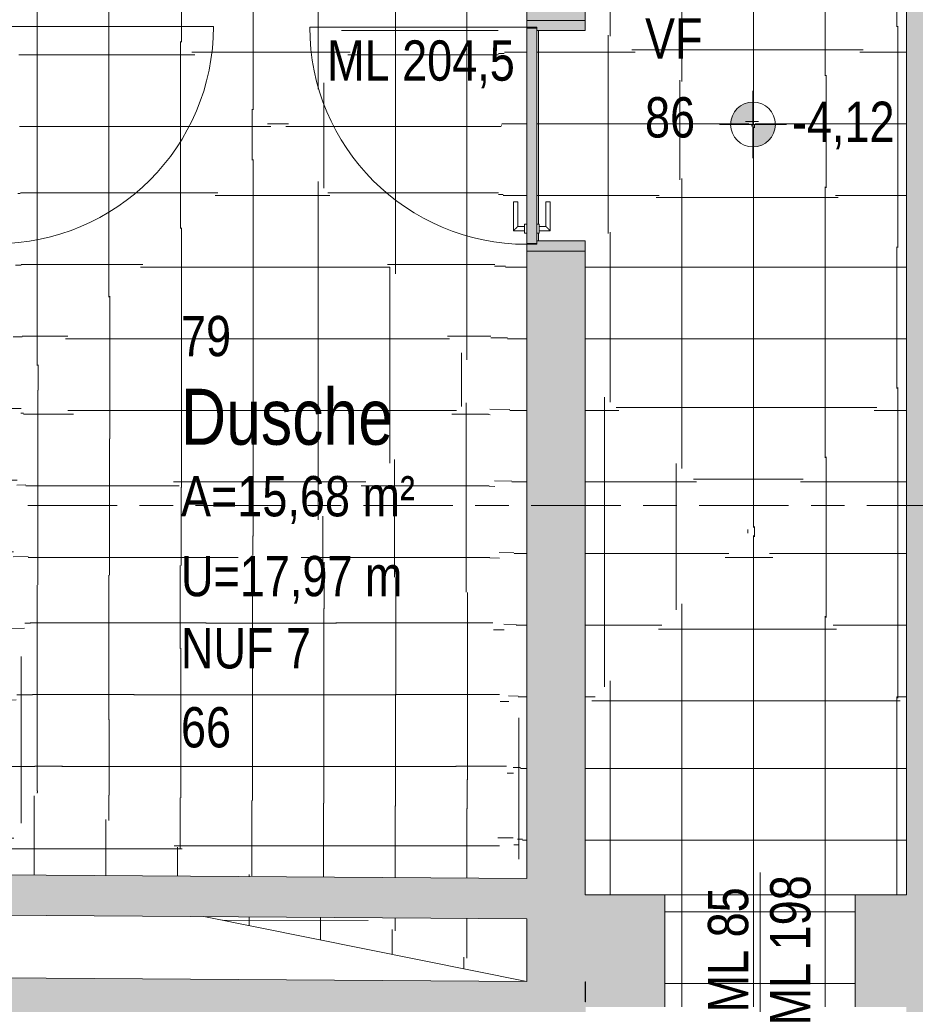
# Model space of a CAD drawing. Header units: metres. Extents: x 2 to 163, y -54 to 869.
# Tile 43 of 78: x 38.85 to 42.85, y -2.25 to 2.15. Entities that reach past the tile are written whole.
import ezdxf

# ---------------------------------------------------------------- set-up
doc = ezdxf.new("R2010")
doc.units = ezdxf.units.M
doc.linetypes.add('_Rasterlinie_', pattern=[0.75, 0.4, -0.1, 0.15, -0.1])
for name, color, linetype, lineweight in [('A_Geschossdecken', 7, 'Continuous', 5), ('A_Geschossdecken_Oberflächenschraffur', 7, 'Continuous', 5), ('A_Hoehenkoten', 124, 'Continuous', 5), ('A_Raster', 128, 'Continuous', 5), ('A_Raum-Txt', 16, 'Continuous', 5), ('A_Tuer', 128, 'Continuous', 5), ('A_Türen_Element', 128, 'Continuous', 5), ('A_Türen_Rahmen', 128, 'Continuous', 5), ('A_Wand', 244, 'Continuous', 5), ('A_Wand_Schraff', 1, 'Continuous', 5), ('A_Öffnung', 128, 'Continuous', 5)]:
    doc.layers.add(name, color=color, linetype=linetype, lineweight=lineweight)
doc.styles.add('Arial_1', font='arial.ttf', dxfattribs={"width": 0.8, "height": 0.18})
doc.styles.add('Arial_B', font='txt', dxfattribs={"width": 0.8, "height": 0.25})
pattern_1 = [(0.503, (52.21642, 4.373), (0.0001906, 0.320014), []), (90, (52.21642, 4.373), (-0.283, -0.002), [])]
pattern_2 = [(359.956, (56.19342, 4.178), (0.000245, 0.319), []), (90, (56.19342, 4.178), (-0.32, 2e-17), [])]
pattern_3 = [(0, (56.21142, 4.247), (0, 0.32), []), (90, (56.21142, 4.247), (-0.32, 2e-17), [])]
pattern_4 = [(0, (56.20742, 4.234), (0, 0.32), []), (90, (56.20742, 4.234), (-0.32, 2e-17), [])]
pattern_5 = [(0, (56.20742, 4.247), (0, 0.32), []), (90, (56.20742, 4.247), (-0.32, 2e-17), [])]
pattern_6 = [(0, (56.18242, 4.247), (0, 0.32), []), (90, (56.18242, 4.247), (-0.32, 2e-17), [])]
pattern_7 = [(359.484, (54.70042, 4.104), (-0.000118, 0.320014), []), (90, (54.70042, 4.104), (-0.306, 0.003), [])]
pattern_8 = [(0.006, (56.20642, 4.26), (-3.35e-05, 0.32), []), (90, (56.20642, 4.26), (-0.32, 2e-17), [])]
pattern_9 = [(0.225, (55.55042, 4.322), (-0.0002566, 0.3200015), []), (90, (55.55042, 4.322), (-0.315, -0.001), [])]
pattern_10 = [(359.999, (56.20842, 4.256), (5.6e-06, 0.32), []), (90, (56.20842, 4.256), (-0.32, 2e-17), [])]
pattern_11 = [(0, (56.20742, 4.258), (0, 0.32), []), (90, (56.20742, 4.258), (-0.32, 2e-17), [])]
pattern_12 = [(359.874, (55.29342, 4.22), (-0.000296, 0.3200014), []), (90, (55.29342, 4.22), (-0.309, 0.001), [])]
pattern_13 = [(359.992, (56.20942, 4.256), (4.47e-05, 0.32), []), (90, (56.20942, 4.256), (-0.32, 2e-17), [])]
pattern_14 = [(0.207, (54.91942, 4.291), (-0.000156, 0.3200015), []), (90, (54.91942, 4.291), (-0.304, -0.001), [])]
pattern_15 = [(359.992, (56.20342, 4.228), (4.47e-05, 0.32), []), (90, (56.20342, 4.228), (-0.32, 2e-17), [])]
pattern_16 = [(359.484, (54.99842, 4.132), (-0.000118, 0.320014), []), (90, (54.99842, 4.132), (-0.306, 0.003), [])]
pattern_17 = [(0.225, (55.74142, 4.3), (-0.0002566, 0.3200015), []), (90, (55.74142, 4.3), (-0.315, -0.001), [])]
pattern_18 = [(0.006, (56.21042, 4.231), (-3.35e-05, 0.32), []), (90, (56.21042, 4.231), (-0.32, 2e-17), [])]
pattern_19 = [(359.998, (56.20642, 4.222), (1.1e-05, 0.32), []), (90, (56.20642, 4.222), (-0.32, 2e-17), [])]
pattern_20 = [(0, (56.19842, 4.247), (0, 0.32), []), (90, (56.19842, 4.247), (-0.32, 2e-17), [])]
pattern_21 = [(0, (56.20742, 4.237), (0, 0.32), []), (90, (56.20742, 4.237), (-0.32, 2e-17), [])]
pattern_22 = [(0, (56.20742, 4.257), (0, 0.32), []), (90, (56.20742, 4.257), (-0.32, 2e-17), [])]
pattern_23 = [(0, (56.21242, 4.247), (0, 0.32), []), (90, (56.21242, 4.247), (-0.32, 2e-17), [])]
pattern_24 = [(0, (56.20742, 4.259), (0, 0.32), []), (90, (56.20742, 4.259), (-0.32, 2e-17), [])]
pattern_25 = [(0, (56.20742, 4.23), (0, 0.32), []), (90, (56.20742, 4.23), (-0.32, 2e-17), [])]

# ---------------------------------------------------------------- blocks, each defined once
blk = doc.blocks.new('TU DF 1 - Rahmenstock flächenbündig variabel - DL - H - 840 x 2000-8069383-AB-E-1 OK FFB')
at = {"layer": 'A_Tuer', "lineweight": 9}
h = blk.add_hatch(color=253, dxfattribs=at)
h.paths.add_polyline_path([(-0.515, -0.0316), (-0.515, -0.13), (-0.485, -0.13), (-0.485, -0.085), (-0.47, -0.085), (-0.47, 0.13), (-0.515, 0.13)], flags=0)
h.paths.add_polyline_path([(0.47, 0.13), (0.47, -0.085), (0.485, -0.085), (0.485, -0.13), (0.515, -0.13), (0.515, 0.13)], flags=0)
blk.add_hatch(color=253, dxfattribs=at).paths.add_polyline_path([(-0.481, -0.085), (-0.481, -0.13), (0.481, -0.13), (0.481, -0.085), (-0.4316, -0.085)], flags=0)
at = {"layer": 'A_Tuer', "color": 250, "lineweight": 9}
for p, q in [((-0.515, 0.13), (-0.515, -0.13)), ((0.515, -0.13), (0.515, 0.13)), ((-0.425, -0.025), (-0.425, -0.075)), ((-0.295, -0.025), (-0.425, -0.025)), ((-0.425, -0.025), (-0.425, -0.075)), ((-0.295, -0.025), (-0.425, -0.025)), ((-0.295, -0.025), (-0.295, -0.045)), ((-0.295, -0.025), (-0.295, -0.045)), ((-0.435, -0.075), (-0.435, -0.085)), ((-0.435, -0.075), (-0.395, -0.075)), ((-0.405, -0.075), (-0.405, -0.045)), ((-0.405, -0.045), (-0.295, -0.045)), ((-0.405, -0.075), (-0.405, -0.045)), ((-0.405, -0.045), (-0.295, -0.045)), ((-0.395, -0.085), (-0.395, -0.075)), ((-0.435, -0.13), (-0.435, -0.14)), ((-0.395, -0.14), (-0.395, -0.13)), ((-0.395, -0.14), (-0.435, -0.14)), ((-0.425, -0.14), (-0.425, -0.19)), ((-0.425, -0.14), (-0.425, -0.19)), ((-0.405, -0.17), (-0.405, -0.14)), ((-0.405, -0.17), (-0.405, -0.14)), ((-0.295, -0.17), (-0.405, -0.17)), ((-0.295, -0.17), (-0.405, -0.17)), ((-0.295, -0.17), (-0.295, -0.19)), ((-0.295, -0.17), (-0.295, -0.19)), ((-0.425, -0.19), (-0.295, -0.19)), ((-0.425, -0.19), (-0.295, -0.19))]:
    blk.add_line(p, q, dxfattribs=at)
for points in [[(-0.405, -0.045), (-0.405, -0.045), (-0.4052, -0.0448), (-0.4057, -0.0443), (-0.4063, -0.0437), (-0.4069, -0.0431), (-0.4075, -0.0425), (-0.4081, -0.0419), (-0.4089, -0.0411), (-0.4098, -0.0402), (-0.4106, -0.0394), (-0.4112, -0.0388), (-0.4118, -0.0382), (-0.4124, -0.0376), (-0.413, -0.037), (-0.4137, -0.0363), (-0.4143, -0.0357), (-0.415, -0.035), (-0.4157, -0.0343), (-0.4163, -0.0337), (-0.417, -0.033), (-0.4176, -0.0324), (-0.4182, -0.0318), (-0.4188, -0.0312), (-0.4194, -0.0306), (-0.42, -0.03), (-0.4206, -0.0294), (-0.4213, -0.0287), (-0.4219, -0.0281), (-0.4225, -0.0275), (-0.4231, -0.0269), (-0.4237, -0.0263), (-0.4243, -0.0257), (-0.4248, -0.0252), (-0.425, -0.025), (-0.425, -0.025)], [(-0.405, -0.045), (-0.405, -0.045), (-0.4052, -0.0448), (-0.4057, -0.0443), (-0.4063, -0.0437), (-0.4069, -0.0431), (-0.4075, -0.0425), (-0.4081, -0.0419), (-0.4089, -0.0411), (-0.4098, -0.0402), (-0.4106, -0.0394), (-0.4112, -0.0388), (-0.4118, -0.0382), (-0.4124, -0.0376), (-0.413, -0.037), (-0.4137, -0.0363), (-0.4143, -0.0357), (-0.415, -0.035), (-0.4157, -0.0343), (-0.4163, -0.0337), (-0.417, -0.033), (-0.4176, -0.0324), (-0.4182, -0.0318), (-0.4188, -0.0312), (-0.4194, -0.0306), (-0.42, -0.03), (-0.4206, -0.0294), (-0.4213, -0.0287), (-0.4219, -0.0281), (-0.4225, -0.0275), (-0.4231, -0.0269), (-0.4237, -0.0263), (-0.4243, -0.0257), (-0.4248, -0.0252), (-0.425, -0.025), (-0.425, -0.025)], [(-0.425, -0.19), (-0.425, -0.19), (-0.4248, -0.1898), (-0.4243, -0.1893), (-0.4237, -0.1887), (-0.4231, -0.1881), (-0.4225, -0.1875), (-0.4219, -0.1869), (-0.4211, -0.1861), (-0.4202, -0.1852), (-0.4194, -0.1844), (-0.4188, -0.1838), (-0.4182, -0.1832), (-0.4176, -0.1826), (-0.417, -0.182), (-0.4163, -0.1813), (-0.4157, -0.1807), (-0.415, -0.18), (-0.4143, -0.1793), (-0.4137, -0.1787), (-0.413, -0.178), (-0.4124, -0.1774), (-0.4118, -0.1768), (-0.4112, -0.1762), (-0.4106, -0.1756), (-0.41, -0.175), (-0.4094, -0.1744), (-0.4087, -0.1737), (-0.4081, -0.1731), (-0.4075, -0.1725), (-0.4069, -0.1719), (-0.4063, -0.1713), (-0.4057, -0.1707), (-0.4052, -0.1702), (-0.405, -0.17), (-0.405, -0.17)], [(-0.425, -0.19), (-0.425, -0.19), (-0.4248, -0.1898), (-0.4243, -0.1893), (-0.4237, -0.1887), (-0.4231, -0.1881), (-0.4225, -0.1875), (-0.4219, -0.1869), (-0.4211, -0.1861), (-0.4202, -0.1852), (-0.4194, -0.1844), (-0.4188, -0.1838), (-0.4182, -0.1832), (-0.4176, -0.1826), (-0.417, -0.182), (-0.4163, -0.1813), (-0.4157, -0.1807), (-0.415, -0.18), (-0.4143, -0.1793), (-0.4137, -0.1787), (-0.413, -0.178), (-0.4124, -0.1774), (-0.4118, -0.1768), (-0.4112, -0.1762), (-0.4106, -0.1756), (-0.41, -0.175), (-0.4094, -0.1744), (-0.4087, -0.1737), (-0.4081, -0.1731), (-0.4075, -0.1725), (-0.4069, -0.1719), (-0.4063, -0.1713), (-0.4057, -0.1707), (-0.4052, -0.1702), (-0.405, -0.17), (-0.405, -0.17)]]:
    blk.add_open_spline(points, degree=3, knots=[0, 0, 0, 0, 0.083333, 0.125, 0.166667, 0.208333, 0.229167, 0.25, 0.291667, 0.333333, 0.354167, 0.375, 0.395833, 0.416667, 0.4375, 0.458333, 0.479167, 0.5, 0.520833, 0.541667, 0.5625, 0.583333, 0.604167, 0.625, 0.645833, 0.666667, 0.6875, 0.708333, 0.75, 0.770833, 0.791667, 0.833333, 0.875, 0.916667, 1, 1, 1, 1], dxfattribs=at)
at = {"layer": 'A_Türen_Element', "color": 250, "lineweight": 9}
for p, q in [((0.481, -0.085), (-0.481, -0.085)), ((-0.481, -0.085), (-0.481, -0.13)), ((0.481, -0.13), (0.481, -0.085)), ((-0.481, -0.13), (0.481, -0.13))]:
    blk.add_line(p, q, dxfattribs=at)
at = {"layer": 'A_Türen_Rahmen', "color": 250, "lineweight": 9}
for p, q in [((-0.515, 0.13), (-0.47, 0.13)), ((-0.47, 0.13), (-0.47, -0.085)), ((0.47, 0.13), (0.515, 0.13)), ((0.47, -0.085), (0.47, 0.13)), ((-0.485, -0.085), (-0.485, -0.13)), ((-0.47, -0.085), (-0.485, -0.085)), ((0.485, -0.085), (0.47, -0.085)), ((0.485, -0.13), (0.485, -0.085)), ((-0.485, -0.13), (-0.515, -0.13)), ((0.515, -0.13), (0.485, -0.13))]:
    blk.add_line(p, q, dxfattribs=at)
at = {"layer": 'A_Öffnung', "color": 250, "lineweight": 9}
blk.add_line((0.485, -0.13), (0.485, -1.1), dxfattribs=at)
blk.add_arc((0.485, -0.13), 0.97, 180, 270, dxfattribs=at)
blk = doc.blocks.new('TU DF 1 - Rahmenstock flächenbündig variabel - DL - H - 840 x 2000-8069385-AB-E-1 OK FFB')
at = {"layer": 'A_Tuer', "lineweight": 9}
h = blk.add_hatch(color=253, dxfattribs=at)
h.paths.add_polyline_path([(-0.515, -0.0963), (-0.515, -0.13), (-0.47, -0.13), (-0.47, 0.085), (-0.485, 0.085), (-0.485, 0.13), (-0.515, 0.13), (-0.515, 0.0384)], flags=0)
h.paths.add_polyline_path([(0.47, 0.085), (0.47, -0.13), (0.515, -0.13), (0.515, 0.13), (0.485, 0.13), (0.485, 0.085)], flags=0)
blk.add_hatch(color=253, dxfattribs=at).paths.add_polyline_path([(-0.481, 0.13), (-0.481, 0.085), (0.481, 0.085), (0.481, 0.13), (-0.4283, 0.13)], flags=0)
at = {"layer": 'A_Tuer', "color": 250, "lineweight": 9}
for p, q in [((-0.425, 0.19), (-0.425, 0.14)), ((-0.295, 0.19), (-0.425, 0.19)), ((-0.425, 0.19), (-0.425, 0.14)), ((-0.295, 0.19), (-0.425, 0.19)), ((-0.295, 0.19), (-0.295, 0.17)), ((-0.295, 0.19), (-0.295, 0.17)), ((-0.435, 0.14), (-0.435, 0.13)), ((-0.435, 0.14), (-0.395, 0.14)), ((-0.405, 0.14), (-0.405, 0.17)), ((-0.405, 0.17), (-0.295, 0.17)), ((-0.405, 0.14), (-0.405, 0.17)), ((-0.405, 0.17), (-0.295, 0.17)), ((-0.395, 0.13), (-0.395, 0.14)), ((-0.515, -0.13), (-0.515, 0.13)), ((0.515, 0.13), (0.515, -0.13)), ((-0.435, 0.085), (-0.435, 0.075)), ((-0.395, 0.075), (-0.435, 0.075)), ((-0.425, 0.075), (-0.425, 0.025)), ((-0.425, 0.075), (-0.425, 0.025)), ((-0.405, 0.045), (-0.405, 0.075)), ((-0.405, 0.045), (-0.405, 0.075)), ((-0.295, 0.045), (-0.405, 0.045)), ((-0.295, 0.045), (-0.405, 0.045)), ((-0.395, 0.075), (-0.395, 0.085)), ((-0.295, 0.045), (-0.295, 0.025)), ((-0.295, 0.045), (-0.295, 0.025)), ((-0.425, 0.025), (-0.295, 0.025)), ((-0.425, 0.025), (-0.295, 0.025))]:
    blk.add_line(p, q, dxfattribs=at)
for points in [[(-0.405, 0.17), (-0.405, 0.17), (-0.4052, 0.1702), (-0.4057, 0.1707), (-0.4063, 0.1713), (-0.4069, 0.1719), (-0.4075, 0.1725), (-0.4081, 0.1731), (-0.4089, 0.1739), (-0.4098, 0.1748), (-0.4106, 0.1756), (-0.4112, 0.1762), (-0.4118, 0.1768), (-0.4124, 0.1774), (-0.413, 0.178), (-0.4137, 0.1787), (-0.4143, 0.1793), (-0.415, 0.18), (-0.4157, 0.1807), (-0.4163, 0.1813), (-0.417, 0.182), (-0.4176, 0.1826), (-0.4182, 0.1832), (-0.4188, 0.1838), (-0.4194, 0.1844), (-0.42, 0.185), (-0.4206, 0.1856), (-0.4213, 0.1863), (-0.4219, 0.1869), (-0.4225, 0.1875), (-0.4231, 0.1881), (-0.4237, 0.1887), (-0.4243, 0.1893), (-0.4248, 0.1898), (-0.425, 0.19), (-0.425, 0.19)], [(-0.405, 0.17), (-0.405, 0.17), (-0.4052, 0.1702), (-0.4057, 0.1707), (-0.4063, 0.1713), (-0.4069, 0.1719), (-0.4075, 0.1725), (-0.4081, 0.1731), (-0.4089, 0.1739), (-0.4098, 0.1748), (-0.4106, 0.1756), (-0.4112, 0.1762), (-0.4118, 0.1768), (-0.4124, 0.1774), (-0.413, 0.178), (-0.4137, 0.1787), (-0.4143, 0.1793), (-0.415, 0.18), (-0.4157, 0.1807), (-0.4163, 0.1813), (-0.417, 0.182), (-0.4176, 0.1826), (-0.4182, 0.1832), (-0.4188, 0.1838), (-0.4194, 0.1844), (-0.42, 0.185), (-0.4206, 0.1856), (-0.4213, 0.1863), (-0.4219, 0.1869), (-0.4225, 0.1875), (-0.4231, 0.1881), (-0.4237, 0.1887), (-0.4243, 0.1893), (-0.4248, 0.1898), (-0.425, 0.19), (-0.425, 0.19)], [(-0.425, 0.025), (-0.425, 0.025), (-0.4248, 0.0252), (-0.4243, 0.0257), (-0.4237, 0.0263), (-0.4231, 0.0269), (-0.4225, 0.0275), (-0.4219, 0.0281), (-0.4211, 0.0289), (-0.4202, 0.0298), (-0.4194, 0.0306), (-0.4188, 0.0312), (-0.4182, 0.0318), (-0.4176, 0.0324), (-0.417, 0.033), (-0.4163, 0.0337), (-0.4157, 0.0343), (-0.415, 0.035), (-0.4143, 0.0357), (-0.4137, 0.0363), (-0.413, 0.037), (-0.4124, 0.0376), (-0.4118, 0.0382), (-0.4112, 0.0388), (-0.4106, 0.0394), (-0.41, 0.04), (-0.4094, 0.0406), (-0.4087, 0.0413), (-0.4081, 0.0419), (-0.4075, 0.0425), (-0.4069, 0.0431), (-0.4063, 0.0437), (-0.4057, 0.0443), (-0.4052, 0.0448), (-0.405, 0.045), (-0.405, 0.045)], [(-0.425, 0.025), (-0.425, 0.025), (-0.4248, 0.0252), (-0.4243, 0.0257), (-0.4237, 0.0263), (-0.4231, 0.0269), (-0.4225, 0.0275), (-0.4219, 0.0281), (-0.4211, 0.0289), (-0.4202, 0.0298), (-0.4194, 0.0306), (-0.4188, 0.0312), (-0.4182, 0.0318), (-0.4176, 0.0324), (-0.417, 0.033), (-0.4163, 0.0337), (-0.4157, 0.0343), (-0.415, 0.035), (-0.4143, 0.0357), (-0.4137, 0.0363), (-0.413, 0.037), (-0.4124, 0.0376), (-0.4118, 0.0382), (-0.4112, 0.0388), (-0.4106, 0.0394), (-0.41, 0.04), (-0.4094, 0.0406), (-0.4087, 0.0413), (-0.4081, 0.0419), (-0.4075, 0.0425), (-0.4069, 0.0431), (-0.4063, 0.0437), (-0.4057, 0.0443), (-0.4052, 0.0448), (-0.405, 0.045), (-0.405, 0.045)]]:
    blk.add_open_spline(points, degree=3, knots=[0, 0, 0, 0, 0.083333, 0.125, 0.166667, 0.208333, 0.229167, 0.25, 0.291667, 0.333333, 0.354167, 0.375, 0.395833, 0.416667, 0.4375, 0.458333, 0.479167, 0.5, 0.520833, 0.541667, 0.5625, 0.583333, 0.604167, 0.625, 0.645833, 0.666667, 0.6875, 0.708333, 0.75, 0.770833, 0.791667, 0.833333, 0.875, 0.916667, 1, 1, 1, 1], dxfattribs=at)
at = {"layer": 'A_Türen_Element', "color": 250, "lineweight": 9}
for p, q in [((-0.481, 0.13), (0.481, 0.13)), ((-0.481, 0.085), (-0.481, 0.13)), ((0.481, 0.13), (0.481, 0.085)), ((0.481, 0.085), (-0.481, 0.085))]:
    blk.add_line(p, q, dxfattribs=at)
at = {"layer": 'A_Türen_Rahmen', "color": 250, "lineweight": 9}
for p, q in [((-0.485, 0.13), (-0.515, 0.13)), ((-0.485, 0.085), (-0.485, 0.13)), ((0.515, 0.13), (0.485, 0.13)), ((0.485, 0.13), (0.485, 0.085)), ((-0.47, 0.085), (-0.485, 0.085)), ((-0.47, -0.13), (-0.47, 0.085)), ((0.485, 0.085), (0.47, 0.085)), ((0.47, 0.085), (0.47, -0.13)), ((-0.515, -0.13), (-0.47, -0.13)), ((0.47, -0.13), (0.515, -0.13))]:
    blk.add_line(p, q, dxfattribs=at)
at = {"layer": 'A_Öffnung', "color": 250, "lineweight": 9}
blk.add_line((0.485, 0.13), (0.485, 1.1), dxfattribs=at)
blk.add_arc((0.485, 0.13), 0.97, 90, 180, dxfattribs=at)
blk = doc.blocks.new('Beschriftung Türen DL oder ML - Durchgangslichte mit Kennzeichen-6113498-AB-E-1 OK FFB')
at = {"layer": 'A_Tuer'}
blk.add_line((0, 0.003493), (0, -0.003507), dxfattribs=at)
blk = doc.blocks.new('Höhenkoten - Kreuz gefüllt-6114407-AB-E-1 OK FFB')
at = {"layer": 'A_Hoehenkoten'}
h = blk.add_hatch(color=256, dxfattribs=at)
edge = h.paths.add_edge_path(flags=0)
edge.add_line((0.001, 0.0014), (0, 0.0014))
edge.add_line((0, 0.0014), (0, 0.0024))
edge.add_arc((0, 0.0014), 0.001, 0, 90, ccw=False)
h = blk.add_hatch(color=256, dxfattribs=at)
edge = h.paths.add_edge_path(flags=0)
edge.add_line((-0.001, 0.0014), (0, 0.0014))
edge.add_line((0, 0.0014), (0, 0.0004))
edge.add_arc((0, 0.0014), 0.001, 180, 270, ccw=False)
for p, q in [((0, 0.0029), (0, -0.0001)), ((0, 0.0014), (0, 0.0024)), ((0, 0.0024), (0, 0.0014)), ((0, 0.0024), (0, 0.0014)), ((0, 0.0014), (0, 0.0024)), ((-0.0015, 0.0014), (0.0015, 0.0014)), ((-0.001, 0.0014), (0, 0.0014)), ((0, 0.0014), (-0.001, 0.0014)), ((0, 0.0014), (-0.001, 0.0014)), ((-0.001, 0.0014), (0, 0.0014)), ((0.001, 0.0014), (0, 0.0014)), ((0, 0.0014), (0, 0.0004)), ((0, 0.0004), (0, 0.0014)), ((0, 0.0014), (0.001, 0.0014)), ((0, 0.0014), (0.001, 0.0014)), ((0.001, 0.0014), (0, 0.0014)), ((0, 0.0014), (0, 0.0004)), ((0, 0.0004), (0, 0.0014))]:
    blk.add_line(p, q, dxfattribs=at)
for start, end in [(90, 180), (90, 180), (360, 90), (360, 90), (180, 270), (180, 270), (270, 0), (270, 360)]:
    blk.add_arc((0, 0.0014), 0.001, start, end, dxfattribs=at)

msp = doc.modelspace()

# ---------------------------------------------------------------- hatches: boundary and pattern name
at = {"layer": 'A_Geschossdecken_Oberflächenschraffur'}
h = msp.add_hatch(dxfattribs=at)
h.set_pattern_fill('FP_61', color=9, style=0, pattern_type=2)
h.set_pattern_definition(pattern_14)
h.paths.add_polyline_path([(41.0018, 1.6324), (41.1149, 4.9415), (40.9628, 2.7433), (41.0015, 1.6391)], flags=0)
h = msp.add_hatch(dxfattribs=at)
h.set_pattern_fill('FP_61', color=9, style=0, pattern_type=2)
h.set_pattern_definition(pattern_14)
h.paths.add_polyline_path([(41.0018, 1.6324), (41.1149, 4.9415), (40.9628, 2.7433), (41.0015, 1.6391)], flags=0)
h = msp.add_hatch(dxfattribs=at)
h.set_pattern_fill('FP_1', color=9, style=0, pattern_type=2)
h.set_pattern_definition(pattern_5)
h.paths.add_polyline_path([(41.1149, -2.1431), (41.1149, -1.8631), (41.1065, -1.8631), (41.1144, -2.1267)], flags=0)
h.paths.add_polyline_path([(41.1149, -1.6831), (41.1149, 1.1986), (41.1049, 1.1993), (41.1049, 1.2086), (41.0549, 1.2089), (41.0552, 1.3386), (41.0749, 1.3386), (41.0749, 1.2286), (41.1049, 1.2286), (41.1049, 1.2386), (41.1149, 1.2386), (41.1149, 4.9415), (41.0018, 1.6324), (41.1011, -1.683)], flags=0)
h = msp.add_hatch(dxfattribs=at)
h.set_pattern_fill('FP_1', color=9, style=0, pattern_type=2)
h.set_pattern_definition(pattern_5)
h.paths.add_polyline_path([(41.1149, -2.1431), (41.1149, -1.8631), (41.1065, -1.8631), (41.1144, -2.1267)], flags=0)
h.paths.add_polyline_path([(41.1149, -1.6831), (41.1149, 1.1986), (41.1049, 1.1993), (41.1049, 1.2086), (41.0549, 1.2089), (41.0552, 1.3386), (41.0749, 1.3386), (41.0749, 1.2286), (41.1049, 1.2286), (41.1049, 1.2386), (41.1149, 1.2386), (41.1149, 4.9415), (41.0018, 1.6324), (41.1011, -1.683)], flags=0)
h = msp.add_hatch(dxfattribs=at)
h.set_pattern_fill('FP_46', color=9, style=0, pattern_type=2)
h.set_pattern_definition(pattern_3)
h.paths.add_polyline_path([(40.0078, 1.6391), (40.0218, 3.724), (38.8364, 2.7463), (40.0013, 1.6453)], flags=0)
h = msp.add_hatch(dxfattribs=at)
h.set_pattern_fill('FP_46', color=9, style=0, pattern_type=2)
h.set_pattern_definition(pattern_3)
h.paths.add_polyline_path([(40.0078, 1.6391), (40.0218, 3.724), (38.8364, 2.7463), (40.0013, 1.6453)], flags=0)
h = msp.add_hatch(dxfattribs=at)
h.set_pattern_fill('FP_48', color=9, style=0, pattern_type=2)
h.set_pattern_definition(pattern_6)
h.paths.add_polyline_path([(40.0078, 1.6391), (40.9628, 2.7433), (40.0218, 3.724), (40.015, 2.7145)], flags=0)
h = msp.add_hatch(dxfattribs=at)
h.set_pattern_fill('FP_48', color=9, style=0, pattern_type=2)
h.set_pattern_definition(pattern_6)
h.paths.add_polyline_path([(40.0078, 1.6391), (40.9628, 2.7433), (40.0218, 3.724), (40.015, 2.7145)], flags=0)
h = msp.add_hatch(dxfattribs=at)
h.set_pattern_fill('FP_1', color=9, style=0, pattern_type=2)
h.set_pattern_definition(pattern_5)
h.paths.add_polyline_path([(41.3749, 2.1487), (42.8113, 2.1495), (42.8113, 3.5868), (41.3749, 3.5773), (41.3749, 2.7145)], flags=0)
h = msp.add_hatch(dxfattribs=at)
h.set_pattern_fill('FP_1', color=9, style=0, pattern_type=2)
h.set_pattern_definition(pattern_5)
h.paths.add_polyline_path([(41.3749, 2.1487), (42.8113, 2.1495), (42.8113, 3.5868), (41.3749, 3.5773), (41.3749, 2.7145)], flags=0)
h = msp.add_hatch(dxfattribs=at)
h.set_pattern_fill('FP_47', color=9, style=0, pattern_type=2)
h.set_pattern_definition(pattern_4)
h.paths.add_polyline_path([(40.0078, 1.6391), (38.8364, 2.7463), (38.849, 1.6453), (39.4549, 1.6421)], flags=0)
h = msp.add_hatch(dxfattribs=at)
h.set_pattern_fill('FP_47', color=9, style=0, pattern_type=2)
h.set_pattern_definition(pattern_4)
h.paths.add_polyline_path([(40.0078, 1.6391), (38.8364, 2.7463), (38.849, 1.6453), (39.4549, 1.6421)], flags=0)
h = msp.add_hatch(dxfattribs=at)
h.set_pattern_fill('FP_47', color=9, style=0, pattern_type=2)
h.set_pattern_definition(pattern_4)
h.paths.add_polyline_path([(41.0018, 1.6324), (40.9628, 2.7433), (40.0078, 1.6391), (40.9628, 1.6327)], flags=0)
h = msp.add_hatch(dxfattribs=at)
h.set_pattern_fill('FP_47', color=9, style=0, pattern_type=2)
h.set_pattern_definition(pattern_4)
h.paths.add_polyline_path([(41.0018, 1.6324), (40.9628, 2.7433), (40.0078, 1.6391), (40.9628, 1.6327)], flags=0)
h = msp.add_hatch(dxfattribs=at)
h.set_pattern_fill('FP_1', color=9, style=0, pattern_type=2)
h.set_pattern_definition(pattern_5)
h.paths.add_polyline_path([(41.1599, 1.1486), (41.1599, 1.1526), (41.1149, 1.1526), (41.1149, 1.1486)], flags=0)
h.paths.add_polyline_path([(41.2125, 1.1636), (41.3749, 1.1636), (41.3749, 2.1036), (41.1599, 2.1036), (41.1599, 1.2386), (41.1699, 1.2379), (41.1699, 1.2286), (41.1999, 1.2286), (41.2002, 1.3386), (41.2199, 1.3386), (41.2196, 1.2086), (41.1699, 1.2086), (41.1699, 1.1986), (41.1599, 1.1986), (41.1599, 1.1636), (41.2099, 1.1636)], flags=0)
h.paths.add_polyline_path([(41.1162, 2.1146), (41.1599, 2.1146), (41.1599, 2.1186), (41.1162, 2.1186)], flags=0)
h = msp.add_hatch(dxfattribs=at)
h.set_pattern_fill('FP_1', color=9, style=0, pattern_type=2)
h.set_pattern_definition(pattern_5)
h.paths.add_polyline_path([(41.1599, 1.1486), (41.1599, 1.1526), (41.1149, 1.1526), (41.1149, 1.1486)], flags=0)
h.paths.add_polyline_path([(41.2125, 1.1636), (41.3749, 1.1636), (41.3749, 2.1036), (41.1599, 2.1036), (41.1599, 1.2386), (41.1699, 1.2379), (41.1699, 1.2286), (41.1999, 1.2286), (41.2002, 1.3386), (41.2199, 1.3386), (41.2196, 1.2086), (41.1699, 1.2086), (41.1699, 1.1986), (41.1599, 1.1986), (41.1599, 1.1636), (41.2099, 1.1636)], flags=0)
h.paths.add_polyline_path([(41.1162, 2.1146), (41.1599, 2.1146), (41.1599, 2.1186), (41.1162, 2.1186)], flags=0)
h = msp.add_hatch(dxfattribs=at)
h.set_pattern_fill('FP_153', color=9, style=0, pattern_type=2)
h.set_pattern_definition(pattern_20)
h.paths.add_polyline_path([(41.3749, 1.1186), (42.1218, 1.678), (41.3749, 2.1486), (41.3749, 1.1486)], flags=0)
h = msp.add_hatch(dxfattribs=at)
h.set_pattern_fill('FP_153', color=9, style=0, pattern_type=2)
h.set_pattern_definition(pattern_20)
h.paths.add_polyline_path([(41.3749, 1.1186), (42.1218, 1.678), (41.3749, 2.1486), (41.3749, 1.1486)], flags=0)
h = msp.add_hatch(dxfattribs=at)
h.set_pattern_fill('FP_155', color=9, style=0, pattern_type=2)
h.set_pattern_definition(pattern_22)
h.paths.add_polyline_path([(42.1218, 1.678), (42.8113, 2.1495), (41.3751, 2.1486), (41.6107, 2.0001)], flags=0)
h = msp.add_hatch(dxfattribs=at)
h.set_pattern_fill('FP_155', color=9, style=0, pattern_type=2)
h.set_pattern_definition(pattern_22)
h.paths.add_polyline_path([(42.1218, 1.678), (42.8113, 2.1495), (41.3751, 2.1486), (41.6107, 2.0001)], flags=0)
h = msp.add_hatch(dxfattribs=at)
h.set_pattern_fill('FP_156', color=9, style=0, pattern_type=2)
h.set_pattern_definition(pattern_23)
h.paths.add_polyline_path([(42.8113, 1.1016), (42.8113, 2.1495), (42.1218, 1.678), (42.791, 1.1186)], flags=0)
h = msp.add_hatch(dxfattribs=at)
h.set_pattern_fill('FP_156', color=9, style=0, pattern_type=2)
h.set_pattern_definition(pattern_23)
h.paths.add_polyline_path([(42.8113, 1.1016), (42.8113, 2.1495), (42.1218, 1.678), (42.791, 1.1186)], flags=0)
h = msp.add_hatch(dxfattribs=at)
h.set_pattern_fill('FP_154', color=9, style=0, pattern_type=2)
h.set_pattern_definition(pattern_21)
h.paths.add_polyline_path([(42.8113, 1.1016), (42.1218, 1.678), (41.3749, 1.1186), (42.1218, 1.1098)], flags=0)
h = msp.add_hatch(dxfattribs=at)
h.set_pattern_fill('FP_154', color=9, style=0, pattern_type=2)
h.set_pattern_definition(pattern_21)
h.paths.add_polyline_path([(42.8113, 1.1016), (42.1218, 1.678), (41.3749, 1.1186), (42.1218, 1.1098)], flags=0)
h = msp.add_hatch(dxfattribs=at)
h.set_pattern_fill('FP_44', color=9, style=0, pattern_type=2)
h.set_pattern_definition(pattern_1)
h.paths.add_polyline_path([(38.7449, -1.6667), (38.8617, 0.5443), (38.8488, 1.6391), (38.7486, -1.5469)], flags=0)
h = msp.add_hatch(dxfattribs=at)
h.set_pattern_fill('FP_44', color=9, style=0, pattern_type=2)
h.set_pattern_definition(pattern_1)
h.paths.add_polyline_path([(38.7449, -1.6667), (38.8617, 0.5443), (38.8488, 1.6391), (38.7486, -1.5469)], flags=0)
h = msp.add_hatch(dxfattribs=at)
h.set_pattern_fill('FP_54', color=9, style=0, pattern_type=2)
h.set_pattern_definition(pattern_11)
h.paths.add_polyline_path([(38.8617, 0.5443), (40.0078, 1.6391), (38.849, 1.6453), (38.8612, 0.5838)], flags=0)
h = msp.add_hatch(dxfattribs=at)
h.set_pattern_fill('FP_54', color=9, style=0, pattern_type=2)
h.set_pattern_definition(pattern_11)
h.paths.add_polyline_path([(38.8617, 0.5443), (40.0078, 1.6391), (38.849, 1.6453), (38.8612, 0.5838)], flags=0)
h = msp.add_hatch(dxfattribs=at)
h.set_pattern_fill('FP_46', color=9, style=0, pattern_type=2)
h.set_pattern_definition(pattern_3)
h.paths.add_polyline_path([(39.9988, -0.2269), (40.0078, 1.6391), (38.8617, 0.5443), (39.8506, -0.1264)], flags=0)
h = msp.add_hatch(dxfattribs=at)
h.set_pattern_fill('FP_46', color=9, style=0, pattern_type=2)
h.set_pattern_definition(pattern_3)
h.paths.add_polyline_path([(39.9988, -0.2269), (40.0078, 1.6391), (38.8617, 0.5443), (39.8506, -0.1264)], flags=0)
h = msp.add_hatch(dxfattribs=at)
h.set_pattern_fill('FP_48', color=9, style=0, pattern_type=2)
h.set_pattern_definition(pattern_6)
h.paths.add_polyline_path([(39.9988, -0.2269), (40.943, 0.5193), (40.0078, 1.6391), (39.9993, -0.1264)], flags=0)
h = msp.add_hatch(dxfattribs=at)
h.set_pattern_fill('FP_48', color=9, style=0, pattern_type=2)
h.set_pattern_definition(pattern_6)
h.paths.add_polyline_path([(39.9988, -0.2269), (40.943, 0.5193), (40.0078, 1.6391), (39.9993, -0.1264)], flags=0)
h = msp.add_hatch(dxfattribs=at)
h.set_pattern_fill('FP_54', color=9, style=0, pattern_type=2)
h.set_pattern_definition(pattern_11)
h.paths.add_polyline_path([(40.943, 0.5193), (41.0018, 1.6324), (40.0078, 1.6391), (40.889, 0.5838)], flags=0)
h = msp.add_hatch(dxfattribs=at)
h.set_pattern_fill('FP_54', color=9, style=0, pattern_type=2)
h.set_pattern_definition(pattern_11)
h.paths.add_polyline_path([(40.943, 0.5193), (41.0018, 1.6324), (40.0078, 1.6391), (40.889, 0.5838)], flags=0)
h = msp.add_hatch(dxfattribs=at)
h.set_pattern_fill('FP_55', color=9, style=0, pattern_type=2)
h.set_pattern_definition(pattern_12)
h.paths.add_polyline_path([(41.1149, -2.1431), (41.1065, -1.863), (41.0968, -1.8631), (41.1138, -2.1267)], flags=0)
h.paths.add_polyline_path([(41.1011, -1.683), (41.0018, 1.6324), (40.943, 0.5193), (41.0852, -1.6829)], flags=0)
h = msp.add_hatch(dxfattribs=at)
h.set_pattern_fill('FP_55', color=9, style=0, pattern_type=2)
h.set_pattern_definition(pattern_12)
h.paths.add_polyline_path([(41.1149, -2.1431), (41.1065, -1.863), (41.0968, -1.8631), (41.1138, -2.1267)], flags=0)
h.paths.add_polyline_path([(41.1011, -1.683), (41.0018, 1.6324), (40.943, 0.5193), (41.0852, -1.6829)], flags=0)
h = msp.add_hatch(dxfattribs=at)
h.set_pattern_fill('FP_1', color=9, style=0, pattern_type=2)
h.set_pattern_definition(pattern_5)
h.paths.add_polyline_path([(42.8113, 0.5473), (42.8113, 1.1016), (41.3749, 1.1186), (41.3749, 0.5473), (41.6107, 0.5473)], flags=0)
h = msp.add_hatch(dxfattribs=at)
h.set_pattern_fill('FP_1', color=9, style=0, pattern_type=2)
h.set_pattern_definition(pattern_5)
h.paths.add_polyline_path([(42.8113, 0.5473), (42.8113, 1.1016), (41.3749, 1.1186), (41.3749, 0.5473), (41.6107, 0.5473)], flags=0)
h = msp.add_hatch(dxfattribs=at)
h.set_pattern_fill('FP_65', color=9, style=0, pattern_type=2)
h.set_pattern_definition(pattern_17)
h.paths.add_polyline_path([(38.7449, -1.6667), (38.8913, -0.3777), (38.8617, 0.5443), (38.7512, -1.5469)], flags=0)
h = msp.add_hatch(dxfattribs=at)
h.set_pattern_fill('FP_65', color=9, style=0, pattern_type=2)
h.set_pattern_definition(pattern_17)
h.paths.add_polyline_path([(38.7449, -1.6667), (38.8913, -0.3777), (38.8617, 0.5443), (38.7512, -1.5469)], flags=0)
h = msp.add_hatch(dxfattribs=at)
h.set_pattern_fill('FP_66', color=9, style=0, pattern_type=2)
h.set_pattern_definition(pattern_18)
h.paths.add_polyline_path([(38.8913, -0.3777), (39.9988, -0.2269), (38.8617, 0.5443), (38.8832, -0.1264)], flags=0)
h = msp.add_hatch(dxfattribs=at)
h.set_pattern_fill('FP_66', color=9, style=0, pattern_type=2)
h.set_pattern_definition(pattern_18)
h.paths.add_polyline_path([(38.8913, -0.3777), (39.9988, -0.2269), (38.8617, 0.5443), (38.8832, -0.1264)], flags=0)
h = msp.add_hatch(dxfattribs=at)
h.set_pattern_fill('FP_139', color=9, style=0, pattern_type=2)
h.set_pattern_definition(pattern_24)
h.paths.add_polyline_path([(42.1105, -0.1326), (42.8113, 0.5473), (41.3749, 0.5473), (41.6107, 0.3294)], flags=0)
h = msp.add_hatch(dxfattribs=at)
h.set_pattern_fill('FP_139', color=9, style=0, pattern_type=2)
h.set_pattern_definition(pattern_24)
h.paths.add_polyline_path([(42.1105, -0.1326), (42.8113, 0.5473), (41.3749, 0.5473), (41.6107, 0.3294)], flags=0)
h = msp.add_hatch(dxfattribs=at)
h.set_pattern_fill('FP_160', color=9, style=0, pattern_type=2)
h.set_pattern_definition(pattern_6)
h.paths.add_polyline_path([(41.3749, -0.9219), (42.1105, -0.1326), (41.3749, 0.5473), (41.3749, -0.1326)], flags=0)
h = msp.add_hatch(dxfattribs=at)
h.set_pattern_fill('FP_160', color=9, style=0, pattern_type=2)
h.set_pattern_definition(pattern_6)
h.paths.add_polyline_path([(41.3749, -0.9219), (42.1105, -0.1326), (41.3749, 0.5473), (41.3749, -0.1326)], flags=0)
h = msp.add_hatch(dxfattribs=at)
h.set_pattern_fill('FP_156', color=9, style=0, pattern_type=2)
h.set_pattern_definition(pattern_23)
h.paths.add_polyline_path([(42.8113, -0.9219), (42.8113, 0.5473), (42.1105, -0.1326)], flags=0)
h = msp.add_hatch(dxfattribs=at)
h.set_pattern_fill('FP_156', color=9, style=0, pattern_type=2)
h.set_pattern_definition(pattern_23)
h.paths.add_polyline_path([(42.8113, -0.9219), (42.8113, 0.5473), (42.1105, -0.1326)], flags=0)
h = msp.add_hatch(dxfattribs=at)
h.set_pattern_fill('FP_63', color=9, style=0, pattern_type=2)
h.set_pattern_definition(pattern_15)
h.paths.add_polyline_path([(40.9519, -0.4283), (40.943, 0.5193), (39.9988, -0.2269), (40.943, -0.4264)], flags=0)
h = msp.add_hatch(dxfattribs=at)
h.set_pattern_fill('FP_63', color=9, style=0, pattern_type=2)
h.set_pattern_definition(pattern_15)
h.paths.add_polyline_path([(40.9519, -0.4283), (40.943, 0.5193), (39.9988, -0.2269), (40.943, -0.4264)], flags=0)
h = msp.add_hatch(dxfattribs=at)
h.set_pattern_fill('FP_49', color=9, style=0, pattern_type=2)
h.set_pattern_definition(pattern_7)
h.paths.add_polyline_path([(41.1149, -2.1431), (41.0968, -1.863), (41.0883, -1.8631), (41.1133, -2.1267)], flags=0)
h.paths.add_polyline_path([(41.0852, -1.6829), (40.943, 0.5193), (40.9519, -0.4283), (41.0711, -1.6828)], flags=0)
h = msp.add_hatch(dxfattribs=at)
h.set_pattern_fill('FP_49', color=9, style=0, pattern_type=2)
h.set_pattern_definition(pattern_7)
h.paths.add_polyline_path([(41.1149, -2.1431), (41.0968, -1.863), (41.0883, -1.8631), (41.1133, -2.1267)], flags=0)
h.paths.add_polyline_path([(41.0852, -1.6829), (40.943, 0.5193), (40.9519, -0.4283), (41.0711, -1.6828)], flags=0)
h = msp.add_hatch(dxfattribs=at)
h.set_pattern_fill('FP_159', color=9, style=0, pattern_type=2)
h.set_pattern_definition(pattern_25)
h.paths.add_polyline_path([(42.8113, -0.9219), (42.1105, -0.1326), (41.3749, -0.9219), (42.1105, -0.9219)], flags=0)
h = msp.add_hatch(dxfattribs=at)
h.set_pattern_fill('FP_159', color=9, style=0, pattern_type=2)
h.set_pattern_definition(pattern_25)
h.paths.add_polyline_path([(42.8113, -0.9219), (42.1105, -0.1326), (41.3749, -0.9219), (42.1105, -0.9219)], flags=0)
h = msp.add_hatch(dxfattribs=at)
h.set_pattern_fill('FP_50', color=9, style=0, pattern_type=2)
h.set_pattern_definition(pattern_8)
h.paths.add_polyline_path([(38.9209, -1.2997), (39.9988, -0.2269), (38.8913, -0.3777)], flags=0)
h = msp.add_hatch(dxfattribs=at)
h.set_pattern_fill('FP_50', color=9, style=0, pattern_type=2)
h.set_pattern_definition(pattern_8)
h.paths.add_polyline_path([(38.9209, -1.2997), (39.9988, -0.2269), (38.8913, -0.3777)], flags=0)
h = msp.add_hatch(dxfattribs=at)
h.set_pattern_fill('FP_52', color=9, style=0, pattern_type=2)
h.set_pattern_definition(pattern_10)
h.paths.add_polyline_path([(40.9608, -1.3759), (39.9988, -0.2269), (38.9209, -1.2997), (40.9519, -1.3756)], flags=0)
h = msp.add_hatch(dxfattribs=at)
h.set_pattern_fill('FP_52', color=9, style=0, pattern_type=2)
h.set_pattern_definition(pattern_10)
h.paths.add_polyline_path([(40.9608, -1.3759), (39.9988, -0.2269), (38.9209, -1.2997), (40.9519, -1.3756)], flags=0)
h = msp.add_hatch(dxfattribs=at)
h.set_pattern_fill('FP_56', color=9, style=0, pattern_type=2)
h.set_pattern_definition(pattern_13)
h.paths.add_polyline_path([(40.9608, -1.3759), (40.9519, -0.4283), (39.9988, -0.2269), (40.9519, -1.3653)], flags=0)
h = msp.add_hatch(dxfattribs=at)
h.set_pattern_fill('FP_56', color=9, style=0, pattern_type=2)
h.set_pattern_definition(pattern_13)
h.paths.add_polyline_path([(40.9608, -1.3759), (40.9519, -0.4283), (39.9988, -0.2269), (40.9519, -1.3653)], flags=0)
h = msp.add_hatch(dxfattribs=at)
h.set_pattern_fill('FP_51', color=9, style=0, pattern_type=2)
h.set_pattern_definition(pattern_9)
h.paths.add_polyline_path([(38.7449, -1.6667), (38.9209, -1.2997), (38.8913, -0.3777), (38.7585, -1.5469)], flags=0)
h = msp.add_hatch(dxfattribs=at)
h.set_pattern_fill('FP_51', color=9, style=0, pattern_type=2)
h.set_pattern_definition(pattern_9)
h.paths.add_polyline_path([(38.7449, -1.6667), (38.9209, -1.2997), (38.8913, -0.3777), (38.7585, -1.5469)], flags=0)
h = msp.add_hatch(dxfattribs=at)
h.set_pattern_fill('FP_64', color=9, style=0, pattern_type=2)
h.set_pattern_definition(pattern_16)
h.paths.add_polyline_path([(41.1149, -2.1431), (41.0883, -1.8629), (41.0586, -1.8631), (41.1116, -2.1267)], flags=0)
h.paths.add_polyline_path([(41.0711, -1.6828), (40.9519, -0.4283), (40.9608, -1.3759), (41.0223, -1.6824)], flags=0)
h = msp.add_hatch(dxfattribs=at)
h.set_pattern_fill('FP_64', color=9, style=0, pattern_type=2)
h.set_pattern_definition(pattern_16)
h.paths.add_polyline_path([(41.1149, -2.1431), (41.0883, -1.8629), (41.0586, -1.8631), (41.1116, -2.1267)], flags=0)
h.paths.add_polyline_path([(41.0711, -1.6828), (40.9519, -0.4283), (40.9608, -1.3759), (41.0223, -1.6824)], flags=0)
h = msp.add_hatch(dxfattribs=at)
h.set_pattern_fill('FP_1', color=9, style=0, pattern_type=2)
h.set_pattern_definition(pattern_5)
h.paths.add_polyline_path([(41.3749, -1.7567), (42.8113, -1.7567), (42.8113, -0.9219), (41.3749, -0.9219), (41.3749, -1.6831)], flags=0)
h = msp.add_hatch(dxfattribs=at)
h.set_pattern_fill('FP_1', color=9, style=0, pattern_type=2)
h.set_pattern_definition(pattern_5)
h.paths.add_polyline_path([(41.3749, -1.7567), (42.8113, -1.7567), (42.8113, -0.9219), (41.3749, -0.9219), (41.3749, -1.6831)], flags=0)
h = msp.add_hatch(dxfattribs=at)
h.set_pattern_fill('FP_45', color=9, style=0, pattern_type=2)
h.set_pattern_definition(pattern_2)
h.paths.add_polyline_path([(41.1149, -2.1431), (40.3732, -1.858), (39.6723, -1.8531), (41.0334, -2.1267)], flags=0)
h.paths.add_polyline_path([(39.8964, -1.6747), (38.9209, -1.2997), (38.7449, -1.6667), (39.4549, -1.6716)], flags=0)
h = msp.add_hatch(dxfattribs=at)
h.set_pattern_fill('FP_45', color=9, style=0, pattern_type=2)
h.set_pattern_definition(pattern_2)
h.paths.add_polyline_path([(41.1149, -2.1431), (40.3732, -1.858), (39.6723, -1.8531), (41.0334, -2.1267)], flags=0)
h.paths.add_polyline_path([(39.8964, -1.6747), (38.9209, -1.2997), (38.7449, -1.6667), (39.4549, -1.6716)], flags=0)
h = msp.add_hatch(dxfattribs=at)
h.set_pattern_fill('FP_67', color=9, style=0, pattern_type=2)
h.set_pattern_definition(pattern_19)
h.paths.add_polyline_path([(41.1149, -2.1431), (41.0586, -1.8627), (40.3732, -1.858), (41.0723, -2.1267)], flags=0)
h.paths.add_polyline_path([(41.0223, -1.6824), (40.9608, -1.3759), (38.9209, -1.2997), (39.8964, -1.6747), (41.0018, -1.6823)], flags=0)
h = msp.add_hatch(dxfattribs=at)
h.set_pattern_fill('FP_67', color=9, style=0, pattern_type=2)
h.set_pattern_definition(pattern_19)
h.paths.add_polyline_path([(41.1149, -2.1431), (41.0586, -1.8627), (40.3732, -1.858), (41.0723, -2.1267)], flags=0)
h.paths.add_polyline_path([(41.0223, -1.6824), (40.9608, -1.3759), (38.9209, -1.2997), (39.8964, -1.6747), (41.0018, -1.6823)], flags=0)
h = msp.add_hatch(dxfattribs=at)
h.set_pattern_fill('FP_1', color=9, style=0, pattern_type=2)
h.set_pattern_definition(pattern_5)
h.paths.add_polyline_path([(42.5822, -2.2567), (42.5822, -1.7567), (41.7322, -1.7567), (41.7322, -2.2567)], flags=0)
h = msp.add_hatch(dxfattribs=at)
h.set_pattern_fill('FP_1', color=9, style=0, pattern_type=2)
h.set_pattern_definition(pattern_5)
h.paths.add_polyline_path([(42.5822, -2.2567), (42.5822, -1.7567), (41.7322, -1.7567), (41.7322, -2.2567)], flags=0)
at = {"layer": 'A_Wand_Schraff', "lineweight": 9}
for points in [[(42.8113, -14.9757), (43.1713, -14.9747), (43.1713, 6.2865), (42.8113, 6.2865), (42.8113, -14.331)], [(41.1149, -1.8631), (41.1149, -1.6831), (38.7449, -1.6667), (38.7449, -1.8467), (39.4549, -1.8516)], [(41.3777, -2.3249), (41.3778, -2.1449), (38.7448, -2.1267), (38.7447, -2.3067), (41.1177, -2.3231)]]:
    msp.add_hatch(color=253, dxfattribs=at).paths.add_polyline_path(points, flags=0)
h = msp.add_hatch(color=253, dxfattribs=at)
h.paths.add_polyline_path([(41.3749, -2.1449), (41.3749, 1.1186), (41.1149, 1.1186), (41.1149, -2.1431)], flags=0)
h.paths.add_polyline_path([(41.3749, 2.1486), (41.3749, 4.9415), (41.1149, 4.9415), (41.1149, 2.1486)], flags=0)
h = msp.add_hatch(color=253, dxfattribs=at)
h.paths.add_polyline_path([(41.7322, -2.2567), (41.7322, -1.7567), (41.3749, -1.7567), (41.3749, -2.234), (41.3777, -2.2341), (41.3777, -2.2567), (41.6107, -2.2567)], flags=0)
h.paths.add_polyline_path([(42.5822, -2.2567), (42.8113, -2.2567), (42.8113, -1.7567), (42.5822, -1.7567)], flags=0)

# ---------------------------------------------------------------- linework, layer by layer
at = {"layer": 'A_Geschossdecken', "color": 253, "lineweight": 9}
for p, q in [((41.1149, 2.1186), (41.1149, 2.1146)), ((41.1162, 2.1146), (41.1162, 2.1186)), ((41.1149, 1.1526), (41.1149, 1.1486)), ((41.1149, 1.1486), (41.1149, 1.1526)), ((42.5822, -1.7567), (41.7322, -1.7567)), ((41.1149, -2.1431), (39.6723, -1.8531))]:
    msp.add_line(p, q, dxfattribs=at)
at = {"layer": 'A_Raster', "linetype": '_Rasterlinie_', "lineweight": 9}
msp.add_line((87.2847, -0.0184), (15.4272, -0.0184), dxfattribs=at)
at = {"layer": 'A_Wand', "color": 250, "lineweight": 9}
for p, q in [((42.8113, 6.2865), (42.8113, -1.7567)), ((41.3749, 2.1486), (41.3749, 5.2015)), ((41.1149, 4.9415), (41.1149, 2.1486)), ((41.1149, 2.1486), (41.3749, 2.1486)), ((41.1149, 1.1186), (41.1149, -1.6831)), ((41.3749, 1.1186), (41.1149, 1.1186)), ((41.3749, -1.7567), (41.3749, 1.1186)), ((41.1149, -1.6831), (38.7449, -1.6667)), ((41.7322, -1.7567), (41.3749, -1.7567)), ((41.7322, -2.2567), (41.7322, -1.7567)), ((42.8113, -1.7567), (42.5822, -1.7567)), ((42.5822, -1.7567), (42.5822, -2.2567)), ((38.7449, -1.8467), (41.1149, -1.8631)), ((41.1149, -1.8631), (41.1149, -2.1431)), ((41.1149, -2.1431), (38.7448, -2.1267)), ((41.3749, -2.1449), (41.3749, -2.234)), ((41.3778, -2.1449), (41.3749, -2.1449)), ((41.3777, -2.2341), (41.3778, -2.1449)), ((41.3749, -2.234), (41.3777, -2.2341))]:
    msp.add_line(p, q, dxfattribs=at)

# ---------------------------------------------------------------- block references
at = {"layer": 'A_Hoehenkoten', "extrusion": (0, 0, -1), "xscale": 99.99999999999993, "yscale": 99.99999999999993, "zscale": 99.99999999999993}
msp.add_blockref('Höhenkoten - Kreuz gefüllt-6114407-AB-E-1 OK FFB', (-42.1254, 1.5438), dxfattribs=at)
at = {"layer": 'A_Tuer', "color": 250, "lineweight": 9, "rotation": 89.99999999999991}
for name, p in [('TU DF 1 - Rahmenstock flächenbündig variabel - DL - H - 840 x 2000-8069383-AB-E-1 OK FFB', (38.6149, 1.6368)), ('TU DF 1 - Rahmenstock flächenbündig variabel - DL - H - 840 x 2000-8069385-AB-E-1 OK FFB', (41.2449, 1.6336))]:
    msp.add_blockref(name, p, dxfattribs=at)
at = {"layer": 'A_Tuer', "xscale": 99.99999999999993, "yscale": 99.99999999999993, "zscale": 99.99999999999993, "rotation": 270.0000000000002}
msp.add_blockref('Beschriftung Türen DL oder ML - Durchgangslichte mit Kennzeichen-6113498-AB-E-1 OK FFB', (40.6378, 2.1041), dxfattribs=at)
at = {"layer": 'A_Tuer', "xscale": 99.99999999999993, "yscale": 99.99999999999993, "zscale": 99.99999999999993}
msp.add_blockref('Beschriftung Türen DL oder ML - Durchgangslichte mit Kennzeichen-6113498-AB-E-1 OK FFB', (42.1572, -2.0067), dxfattribs=at)

# ---------------------------------------------------------------- texts
at = {"layer": 'A_Hoehenkoten', "insert": (42.2995, 1.7859), "char_height": 0.18, "width": 0.542095, "attachment_point": 1, "line_spacing_factor": 0.941778, "style": 'Arial_1'}
msp.add_mtext('-4,12', dxfattribs=at)
at = {"layer": 'A_Raum-Txt', "attachment_point": 1}
for s, insert, char_height, width, style in [('U=18,96 m', (41.6431, 2.4809), 0.18, 1.180084, 'Arial_1'), ('VF', (41.6431, 2.1583), 0.18, 0.307848, 'Arial_1'), ('86', (41.6431, 1.8057), 0.18, 0.269367, 'Arial_1'), ('79', (39.5697, 0.829), 0.18, 0.269367, 'Arial_1'), ('Dusche', (39.5697, 0.5036), 0.25, 1.212151, 'Arial_B'), ('A=15,68 m²', (39.5697, 0.1137), 0.18, 1.244219, 'Arial_1'), ('U=17,97 m', (39.5697, -0.2429), 0.18, 1.180084, 'Arial_1'), ('NUF 7', (39.5697, -0.5655), 0.18, 0.692658, 'Arial_1'), ('66', (39.5697, -0.9182), 0.18, 0.269367, 'Arial_1')]:
    msp.add_mtext(s, dxfattribs=dict(at, insert=insert, char_height=char_height, width=width, style=style))
at = {"layer": 'A_Tuer', "insert": (40.2226, 2.0594), "char_height": 0.18, "width": 1.000506, "attachment_point": 1, "style": 'Arial_1'}
msp.add_mtext('ML 204,5', dxfattribs=at)
at = {"layer": 'A_Tuer', "char_height": 0.18, "attachment_point": 1, "rotation": 90, "style": 'Arial_1'}
for s, insert, width in [('ML 198', (42.2019, -2.3399), 0.801687), ('ML 85', (41.9241, -2.2817), 0.667004)]:
    msp.add_mtext(s, dxfattribs=dict(at, insert=insert, width=width))

doc.saveas('drawing.dxf')
